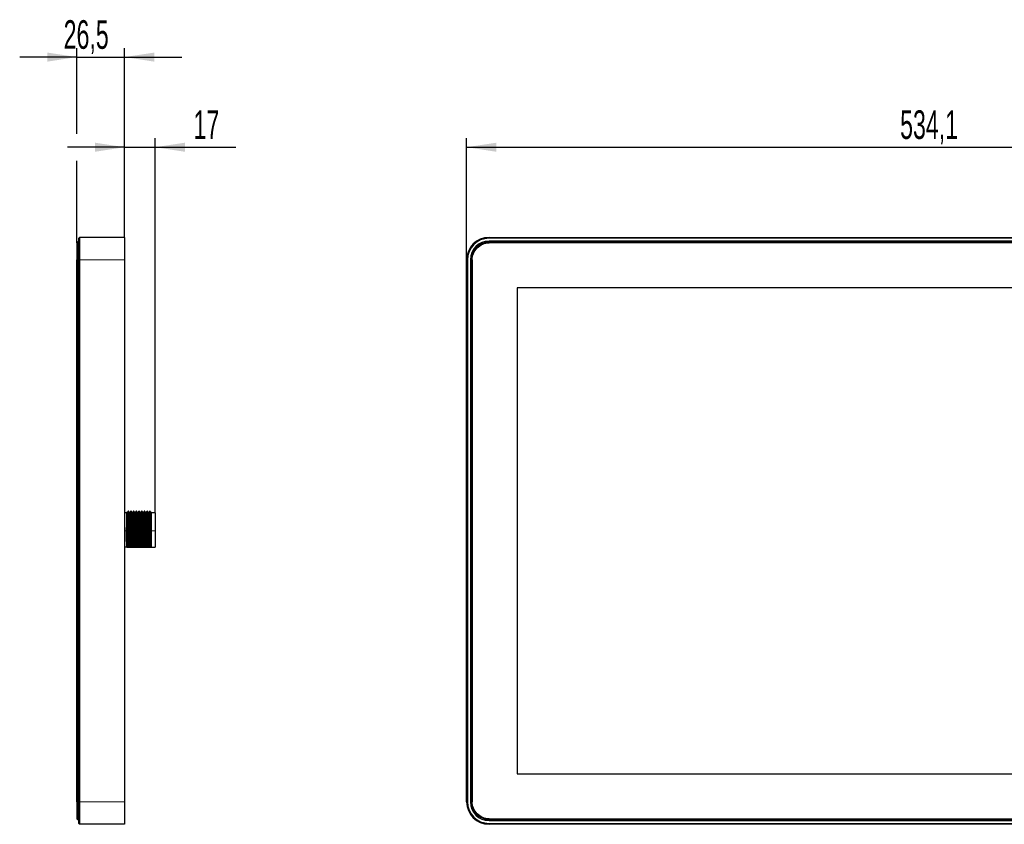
# Model space of a CAD drawing. Header units: millimetres. Extents: x 5 to 418, y 2 to 292.
# Tile 4 of 6: x 183 to 292, y 131 to 220. Entities that reach past the tile are written whole.
import ezdxf

# ---------------------------------------------------------------- set-up
doc = ezdxf.new("R2010")
doc.units = ezdxf.units.MM
doc.layers.add('SLD-0', color=7, linetype='Continuous')
doc.styles.add('SLDTEXTSTYLE0', font='TXT', dxfattribs={"width": 0.605})
doc.dimstyles.new('SLDDIMSTYLE2', dxfattribs={"dimtxt": 3.081982, "dimasz": 3.302, "dimexe": 0, "dimexo": 0.0625, "dimgap": 0.770496, "dimtad": 1, "dimlfac": 5, "dimrnd": 1e-09, "dimzin": 12, "dimdsep": 46, "dimtxsty": 'SLDTEXTSTYLE0', "dimsah": 1, "dimcen": 0.09, "dimadec": 0, "dimazin": 3, "dimtfac": 1, "dimtmove": 0, "dimatfit": 0, "dimfxl": 1, "dimfrac": 2, "dimtolj": 1, "dimtzin": 12, "dimarcsym": 0})
doc.dimstyles.new('SLDDIMSTYLE3', dxfattribs={"dimtxt": 3.081982, "dimasz": 3.302, "dimexe": 0, "dimexo": 0.0625, "dimgap": 0.770496, "dimtad": 1, "dimdec": 1, "dimlfac": 5, "dimrnd": 1e-09, "dimzin": 12, "dimdsep": 46, "dimtxsty": 'SLDTEXTSTYLE0', "dimsah": 1, "dimcen": 0.09, "dimadec": 0, "dimazin": 3, "dimtfac": 1, "dimtmove": 0, "dimatfit": 0, "dimfxl": 1, "dimfrac": 2, "dimtolj": 1, "dimtzin": 12, "dimarcsym": 0})
doc.dimstyles.new('SLDDIMSTYLE4', dxfattribs={"dimtxt": 3.081982, "dimasz": 3.302, "dimexe": 0, "dimexo": 0.0625, "dimgap": 0.770496, "dimtad": 1, "dimlfac": 5, "dimrnd": 1e-09, "dimzin": 12, "dimdsep": 46, "dimtxsty": 'SLDTEXTSTYLE0', "dimsah": 1, "dimcen": 0.09, "dimadec": 0, "dimazin": 3, "dimtfac": 1, "dimtofl": 0, "dimtmove": 0, "dimatfit": 3, "dimfxl": 1, "dimfrac": 2, "dimtolj": 1, "dimtzin": 12, "dimarcsym": 0})

# ---------------------------------------------------------------- blocks, each defined once
blk = doc.blocks.new('_D_1')
at = {"layer": 'SLD-0', "color": 7}
for p, q in [((189.39, 207.14), (189.39, 216.64)), ((194.69, 195.64), (194.69, 216.64)), ((189.39, 215.64), (183.04, 215.64)), ((189.39, 215.64), (194.69, 215.64)), ((194.69, 215.64), (201.04, 215.64)), ((189.39, 195.03), (189.39, 204.14))]:
    blk.add_line(p, q, dxfattribs=at)
for points in [[(189.39, 215.64), (186.09, 216.14), (186.09, 215.13)], [(194.69, 215.64), (197.99, 215.13), (197.99, 216.14)]]:
    blk.add_solid(points, dxfattribs=at)
at = {"layer": 'SLD-0', "color": 7, "insert": (187.92, 219.73), "char_height": 3.175, "attachment_point": 1, "style": 'SLDTEXTSTYLE0'}
blk.add_mtext('26,5', dxfattribs=at)
blk = doc.blocks.new('_D_2')
at = {"layer": 'SLD-0', "color": 7}
for p, q in [((194.69, 195.64), (194.69, 206.64)), ((198.08, 165.08), (198.08, 206.64)), ((194.69, 205.64), (188.34, 205.64)), ((194.69, 205.64), (198.08, 205.64)), ((198.08, 205.64), (207.04, 205.64))]:
    blk.add_line(p, q, dxfattribs=at)
for points in [[(194.69, 205.64), (191.39, 206.14), (191.39, 205.13)], [(198.08, 205.64), (201.38, 205.13), (201.38, 206.14)]]:
    blk.add_solid(points, dxfattribs=at)
at = {"layer": 'SLD-0', "color": 7, "insert": (202.34, 209.73), "char_height": 3.175, "attachment_point": 1, "style": 'SLDTEXTSTYLE0'}
blk.add_mtext('17', dxfattribs=at)
blk = doc.blocks.new('_D_3')
at = {"layer": 'SLD-0', "color": 7}
for p, q in [((232.65, 193.16), (232.65, 206.64)), ((339.47, 193.16), (339.47, 206.64)), ((232.65, 205.64), (339.47, 205.64))]:
    blk.add_line(p, q, dxfattribs=at)
for points in [[(232.65, 205.64), (235.96, 205.13), (235.96, 206.14)], [(339.47, 205.64), (336.17, 206.14), (336.17, 205.13)]]:
    blk.add_solid(points, dxfattribs=at)
at = {"layer": 'SLD-0', "color": 7, "insert": (280.77, 209.73), "char_height": 3.175, "attachment_point": 1, "style": 'SLDTEXTSTYLE0'}
blk.add_mtext('534,1', dxfattribs=at)

msp = doc.modelspace()

# ---------------------------------------------------------------- linework, layer by layer
at = {"color": 7, "linetype": 'Continuous', "lineweight": 25}
for p, q in [((189.4896, 195.1265), (189.3896, 195.0265)), ((189.5896, 195.1265), (189.4896, 195.1265)), ((189.5896, 195.5365), (189.6896, 195.6365)), ((189.5896, 193.1565), (189.5896, 195.5365)), ((189.6896, 195.6365), (189.6896, 193.1565)), ((194.6896, 195.6365), (189.6896, 195.6365)), ((194.6896, 195.6365), (194.6896, 193.1565)), ((235.1343, 195.6365), (336.9943, 195.6365)), ((336.9943, 195.5365), (235.1343, 195.5365)), ((336.9943, 195.2165), (235.1343, 195.2165)), ((336.9643, 195.1265), (235.1643, 195.1265)), ((336.9643, 195.0265), (235.1643, 195.0265)), ((189.3896, 133.0265), (189.3896, 193.1265)), ((189.4896, 133.0265), (189.4896, 193.1265)), ((189.5896, 132.9965), (189.5896, 193.1565)), ((189.6896, 193.1565), (189.6896, 132.9965)), ((194.6896, 193.1565), (194.6896, 132.9965)), ((232.6543, 132.9965), (232.6543, 193.1565)), ((232.7543, 193.1565), (232.7543, 132.9965)), ((233.0743, 193.1565), (233.0743, 132.9965)), ((233.1643, 193.1265), (233.1643, 133.0265)), ((233.2643, 193.1265), (233.2643, 133.0265)), ((238.2643, 190.0265), (238.2643, 136.1265)), ((333.8643, 190.0265), (238.2643, 190.0265)), ((194.8796, 165.0765), (194.6896, 165.0765)), ((194.9076, 165.1126), (194.8856, 165.1507)), ((194.9808, 165.1141), (194.9068, 165.1141)), ((195.1121, 165.2765), (195.0746, 165.2765)), ((195.2809, 165.1141), (195.2068, 165.1141)), ((195.4121, 165.2765), (195.3746, 165.2765)), ((195.5809, 165.1141), (195.5068, 165.1141)), ((195.7121, 165.2765), (195.6746, 165.2765)), ((195.8809, 165.1141), (195.8068, 165.1141)), ((196.0121, 165.2765), (195.9746, 165.2765)), ((196.1809, 165.1141), (196.1068, 165.1141)), ((196.3121, 165.2765), (196.2746, 165.2765)), ((196.4809, 165.1141), (196.4068, 165.1141)), ((196.6121, 165.2765), (196.5746, 165.2765)), ((196.7809, 165.1141), (196.7068, 165.1141)), ((196.9121, 165.2765), (196.8746, 165.2765)), ((197.0809, 165.1141), (197.0068, 165.1141)), ((197.2121, 165.2765), (197.1746, 165.2765)), ((197.3809, 165.1141), (197.3068, 165.1141)), ((197.5121, 165.2765), (197.4746, 165.2765)), ((197.6809, 165.1141), (197.6068, 165.1141)), ((198.0796, 165.0765), (197.6796, 165.0765)), ((198.0796, 165.0765), (198.0796, 163.0765)), ((194.8796, 163.4292), (194.8796, 161.2765)), ((198.0796, 163.0765), (198.0796, 161.2765)), ((194.8796, 161.2765), (194.6896, 161.2765)), ((194.9327, 161.2765), (194.8796, 161.2765)), ((195.0325, 161.2765), (195.1075, 161.2765)), ((195.2327, 161.2765), (195.1952, 161.2765)), ((195.3325, 161.2765), (195.4075, 161.2765)), ((195.5327, 161.2765), (195.4952, 161.2765)), ((195.6325, 161.2765), (195.7075, 161.2765)), ((195.8327, 161.2765), (195.7952, 161.2765)), ((195.9325, 161.2765), (196.0075, 161.2765)), ((196.1327, 161.2765), (196.0952, 161.2765)), ((196.2325, 161.2765), (196.3075, 161.2765)), ((196.4327, 161.2765), (196.3952, 161.2765)), ((196.5325, 161.2765), (196.6075, 161.2765)), ((196.7327, 161.2765), (196.6952, 161.2765)), ((196.8325, 161.2765), (196.9075, 161.2765)), ((197.0327, 161.2765), (196.9952, 161.2765)), ((197.1325, 161.2765), (197.2075, 161.2765)), ((197.3327, 161.2765), (197.2952, 161.2765)), ((197.4325, 161.2765), (197.5075, 161.2765)), ((197.6327, 161.2765), (197.5952, 161.2765)), ((197.6796, 161.2765), (198.0796, 161.2765)), ((238.2643, 136.1265), (333.8643, 136.1265)), ((189.5896, 130.6165), (189.5896, 132.9965)), ((189.6896, 132.9965), (189.6896, 130.5165)), ((194.6896, 132.9965), (194.6896, 130.5165)), ((189.3896, 131.1265), (189.4896, 131.0265)), ((189.5896, 131.0265), (189.4896, 131.0265)), ((189.6896, 130.5165), (189.5896, 130.6165)), ((194.6896, 130.5165), (189.6896, 130.5165)), ((235.1343, 130.9365), (336.9943, 130.9365)), ((235.1343, 130.6165), (336.9943, 130.6165)), ((336.9943, 130.5165), (235.1343, 130.5165)), ((235.1643, 131.1265), (336.9643, 131.1265)), ((235.1643, 131.0265), (336.9643, 131.0265))]:
    msp.add_line(p, q, dxfattribs=at)
at = {"color": 7, "linetype": 'Continuous', "lineweight": 18}
for p, q in [((235.1343, 195.5365), (235.1343, 195.6365)), ((235.1643, 195.0265), (235.1643, 195.1265)), ((189.3896, 193.1265), (189.4896, 193.1265)), ((189.5896, 193.1265), (189.4896, 193.1265)), ((189.5896, 193.1565), (189.6896, 193.1565)), ((194.6896, 193.1565), (189.6896, 193.1565)), ((232.7543, 193.1565), (232.6543, 193.1565)), ((233.1643, 193.1265), (233.2643, 193.1265)), ((194.8796, 163.0765), (194.6896, 163.0765)), ((195.1871, 163.0765), (195.1496, 163.0765)), ((195.4871, 163.0765), (195.4496, 163.0765)), ((195.7871, 163.0765), (195.7496, 163.0765)), ((196.0871, 163.0765), (196.0496, 163.0765)), ((196.3871, 163.0765), (196.3496, 163.0765)), ((196.6871, 163.0765), (196.6496, 163.0765)), ((196.9871, 163.0765), (196.9496, 163.0765)), ((197.2871, 163.0765), (197.2496, 163.0765)), ((197.5871, 163.0765), (197.5496, 163.0765)), ((197.6796, 163.0765), (198.0796, 163.0765)), ((189.4896, 133.0265), (189.3896, 133.0265)), ((189.5896, 133.0265), (189.4896, 133.0265)), ((189.6896, 132.9965), (189.5896, 132.9965)), ((194.6896, 132.9965), (189.6896, 132.9965)), ((232.6543, 132.9965), (232.7543, 132.9965)), ((233.2643, 133.0265), (233.1643, 133.0265)), ((235.1343, 130.5165), (235.1343, 130.6165)), ((235.1643, 131.0265), (235.1643, 131.1265))]:
    msp.add_line(p, q, dxfattribs=at)
at = {"color": 7, "linetype": 'Continuous', "lineweight": 25}
for centre, radius, start, end in [((235.1343, 193.1565), 2.48, 90, 180), ((235.1343, 193.1565), 2.38, 90, 180), ((235.1343, 193.1565), 2.06, 90, 180), ((235.1343, 132.9965), 2.48, 180, 270), ((235.1343, 132.9965), 2.38, 180, 270), ((235.1343, 132.9965), 2.06, 180, 270)]:
    msp.add_arc(centre, radius, start, end, dxfattribs=at)
for points, knots in [([(189.3896, 195.0265), (189.3896, 195.0265), (189.3896, 194.977), (189.3896, 194.7867), (189.3896, 194.6459), (189.3896, 194.2941), (189.3896, 194.0833), (189.3896, 193.6238), (189.3896, 193.3748), (189.3896, 193.1265)], [0, 0, 0, 0, 0.25, 0.25, 0.5, 0.5, 0.75, 0.75, 1, 1, 1, 1]), ([(189.4896, 195.1265), (189.4896, 195.1265), (189.4896, 195.0744), (189.4896, 194.8741), (189.4896, 194.7258), (189.4896, 194.3556), (189.4896, 194.1337), (189.4896, 193.65), (189.4896, 193.3883), (189.4896, 193.1265)], [0, 0, 0, 0, 0.25, 0.25, 0.5, 0.5, 0.75, 0.75, 1, 1, 1, 1]), ([(233.1643, 193.1265), (233.1643, 193.3883), (233.2163, 193.65), (233.4167, 194.1337), (233.5649, 194.3556), (233.9352, 194.7258), (234.157, 194.8741), (234.6408, 195.0744), (234.9025, 195.1265), (235.1643, 195.1265)], [0, 0, 0, 0, 0.25, 0.25, 0.5, 0.5, 0.75, 0.75, 1, 1, 1, 1]), ([(233.2643, 193.1265), (233.2643, 193.3748), (233.3137, 193.6238), (233.5041, 194.0833), (233.6449, 194.2941), (233.9966, 194.6459), (234.2074, 194.7867), (234.6669, 194.977), (234.916, 195.0265), (235.1643, 195.0265)], [0, 0, 0, 0, 0.25, 0.25, 0.5, 0.5, 0.75, 0.75, 1, 1, 1, 1]), ([(194.8796, 165.1473), (194.8796, 165.1472), (194.8796, 165.1471), (194.8796, 165.0029), (194.8796, 164.7427), (194.8796, 164.3761), (194.8796, 163.9313), (194.8796, 163.5968), (194.8796, 163.4292)], [0, 0, 0, 0, 0.11985445, 0.29601511, 0.46804911, 0.6474851, 0.82344547, 1, 1, 1, 1]), ([(195.0325, 161.2765), (195.0282, 161.3736), (195.0197, 161.567), (195.0075, 161.9988), (194.9942, 162.4978), (194.9816, 163.0403), (194.9693, 163.5848), (194.956, 164.0931), (194.9435, 164.5305), (194.9311, 164.8615), (194.9185, 165.0683), (194.911, 165.0917), (194.9076, 165.1022)], [0, 0, 0, 0, 0.101724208, 0.202680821, 0.305719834, 0.407271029, 0.508382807, 0.611435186, 0.712803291, 0.814090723, 0.917145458, 1, 1, 1, 1]), ([(195.0729, 165.2749), (195.0573, 165.2478), (195.0263, 165.1942), (194.9953, 165.1406), (194.98, 165.1141)], [0, 0, 0, 0, 0.50527063, 1, 1, 1, 1]), ([(195.1075, 161.2765), (195.1028, 161.3864), (195.0934, 161.6063), (195.0794, 162.1093), (195.0645, 162.6854), (195.0511, 163.3006), (195.0364, 163.8942), (195.0219, 164.4168), (195.0084, 164.8176), (194.9939, 165.0719), (194.985, 165.0956), (194.9809, 165.1068)], [0, 0, 0, 0, 0.111883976, 0.223750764, 0.33721985, 0.448154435, 0.561185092, 0.673980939, 0.785054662, 0.89858742, 1, 1, 1, 1]), ([(195.1496, 163.0765), (195.1456, 163.2673), (195.1374, 163.6524), (195.1243, 164.1894), (195.1121, 164.6492), (195.0999, 165.0061), (195.0868, 165.2171), (195.0781, 165.3012), (195.0734, 165.2697), (195.0728, 165.2656)], [0, 0, 0, 0, 0.16178111, 0.32637306, 0.48815417, 0.64993528, 0.81452722, 0.97630833, 1, 1, 1, 1]), ([(195.1871, 163.0765), (195.1842, 163.2168), (195.1812, 163.3598), (195.1749, 163.6433), (195.1716, 163.7836), (195.1651, 164.0532), (195.1619, 164.1823), (195.1556, 164.4222), (195.1525, 164.5329), (195.1467, 164.7313), (195.1437, 164.8229), (195.1374, 164.9839), (195.1341, 165.0532), (195.1276, 165.1648), (195.1244, 165.2071), (195.1181, 165.2629), (195.115, 165.2765), (195.1121, 165.2765)], [0, 0, 0, 0, 0.125, 0.125, 0.25, 0.25, 0.375, 0.375, 0.5, 0.5, 0.625, 0.625, 0.75, 0.75, 0.875, 0.875, 1, 1, 1, 1]), ([(195.2077, 165.1125), (195.192, 165.1396), (195.1607, 165.1937), (195.1295, 165.2479), (195.1138, 165.275)], [0, 0, 0, 0, 0.499989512, 1, 1, 1, 1]), ([(195.3325, 161.2765), (195.3273, 161.4006), (195.3169, 161.6495), (195.3011, 162.2319), (195.2847, 162.8922), (195.2697, 163.5774), (195.2529, 164.2056), (195.238, 164.7079), (195.2221, 165.0385), (195.2123, 165.0812), (195.2077, 165.1012)], [0, 0, 0, 0, 0.12618788, 0.25324049, 0.38087877, 0.50656146, 0.63480396, 0.76031165, 0.88820761, 1, 1, 1, 1]), ([(195.3729, 165.275), (195.3573, 165.2479), (195.3263, 165.1943), (195.2953, 165.1407), (195.28, 165.1141)], [0, 0, 0, 0, 0.50505909, 1, 1, 1, 1]), ([(195.4075, 161.2765), (195.4047, 161.3299), (195.4021, 161.3915), (195.3981, 161.494), (195.3969, 161.5298), (195.3943, 161.6043), (195.3931, 161.6427), (195.3869, 161.8443), (195.3815, 162.0357), (195.3705, 162.4525), (195.365, 162.6772), (195.3573, 163.0105), (195.3549, 163.12), (195.3498, 163.3421), (195.3472, 163.4539), (195.3418, 163.6743), (195.339, 163.783), (195.3336, 163.9924), (195.3308, 164.0932), (195.3255, 164.283), (195.3229, 164.3719), (195.3191, 164.4943), (195.3179, 164.5332), (195.3154, 164.6084), (195.3141, 164.6446), (195.3076, 164.8176), (195.3021, 164.9293), (195.2911, 165.0776), (195.2858, 165.1141), (195.2809, 165.1141)], [0, 0, 0, 0, 0.0625, 0.0625, 0.09375, 0.09375, 0.125, 0.125, 0.25, 0.25, 0.375, 0.375, 0.4375, 0.4375, 0.5, 0.5, 0.5625, 0.5625, 0.625, 0.625, 0.6875, 0.6875, 0.71875, 0.71875, 0.75, 0.75, 0.875, 0.875, 1, 1, 1, 1]), ([(195.4496, 163.0765), (195.4456, 163.2673), (195.4374, 163.6524), (195.4243, 164.1894), (195.4121, 164.6491), (195.3999, 165.0061), (195.3868, 165.217), (195.3781, 165.3012), (195.3734, 165.2698), (195.3729, 165.2659)], [0, 0, 0, 0, 0.16186314, 0.32653854, 0.48840168, 0.65026481, 0.81494021, 0.97680335, 1, 1, 1, 1]), ([(195.4871, 163.0765), (195.4842, 163.2168), (195.4812, 163.3598), (195.4749, 163.6433), (195.4716, 163.7836), (195.4651, 164.0532), (195.4619, 164.1823), (195.4556, 164.4222), (195.4525, 164.5329), (195.4467, 164.7313), (195.4437, 164.8229), (195.4374, 164.9839), (195.4341, 165.0532), (195.4276, 165.1648), (195.4244, 165.2071), (195.4181, 165.2629), (195.415, 165.2765), (195.4121, 165.2765)], [0, 0, 0, 0, 0.125, 0.125, 0.25, 0.25, 0.375, 0.375, 0.5, 0.5, 0.625, 0.625, 0.75, 0.75, 0.875, 0.875, 1, 1, 1, 1]), ([(195.5077, 165.1125), (195.492, 165.1396), (195.4607, 165.1937), (195.4295, 165.2479), (195.4138, 165.275)], [0, 0, 0, 0, 0.49998951, 1, 1, 1, 1]), ([(195.6325, 161.2765), (195.6273, 161.4006), (195.6169, 161.6495), (195.6011, 162.2319), (195.5847, 162.8922), (195.5697, 163.5774), (195.5529, 164.2056), (195.538, 164.7079), (195.5221, 165.0385), (195.5123, 165.0812), (195.5077, 165.1012)], [0, 0, 0, 0, 0.126187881, 0.253240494, 0.380878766, 0.506561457, 0.634803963, 0.76031165, 0.888207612, 1, 1, 1, 1]), ([(195.6729, 165.275), (195.6573, 165.2479), (195.6263, 165.1943), (195.5953, 165.1407), (195.58, 165.1141)], [0, 0, 0, 0, 0.50505909, 1, 1, 1, 1]), ([(195.7075, 161.2765), (195.7047, 161.3299), (195.7021, 161.3915), (195.6981, 161.494), (195.6969, 161.5298), (195.6943, 161.6043), (195.6931, 161.6427), (195.6869, 161.8443), (195.6815, 162.0357), (195.6705, 162.4525), (195.665, 162.6772), (195.6573, 163.0105), (195.6549, 163.12), (195.6498, 163.3421), (195.6472, 163.4539), (195.6418, 163.6743), (195.639, 163.783), (195.6336, 163.9924), (195.6308, 164.0932), (195.6255, 164.283), (195.6229, 164.3719), (195.6191, 164.4943), (195.6179, 164.5332), (195.6154, 164.6084), (195.6141, 164.6446), (195.6076, 164.8176), (195.6021, 164.9293), (195.5911, 165.0776), (195.5858, 165.1141), (195.5809, 165.1141)], [0, 0, 0, 0, 0.0625, 0.0625, 0.09375, 0.09375, 0.125, 0.125, 0.25, 0.25, 0.375, 0.375, 0.4375, 0.4375, 0.5, 0.5, 0.5625, 0.5625, 0.625, 0.625, 0.6875, 0.6875, 0.71875, 0.71875, 0.75, 0.75, 0.875, 0.875, 1, 1, 1, 1]), ([(195.7496, 163.0765), (195.7456, 163.2673), (195.7374, 163.6524), (195.7243, 164.1894), (195.7121, 164.6491), (195.6999, 165.0061), (195.6868, 165.217), (195.6781, 165.3012), (195.6734, 165.2698), (195.6729, 165.2659)], [0, 0, 0, 0, 0.16186314, 0.32653854, 0.48840168, 0.65026481, 0.81494021, 0.97680335, 1, 1, 1, 1]), ([(195.7871, 163.0765), (195.7842, 163.2168), (195.7812, 163.3598), (195.7749, 163.6433), (195.7716, 163.7836), (195.7651, 164.0532), (195.7619, 164.1823), (195.7556, 164.4222), (195.7525, 164.5329), (195.7467, 164.7313), (195.7437, 164.8229), (195.7374, 164.9839), (195.7341, 165.0532), (195.7276, 165.1648), (195.7244, 165.2071), (195.7181, 165.2629), (195.715, 165.2765), (195.7121, 165.2765)], [0, 0, 0, 0, 0.125, 0.125, 0.25, 0.25, 0.375, 0.375, 0.5, 0.5, 0.625, 0.625, 0.75, 0.75, 0.875, 0.875, 1, 1, 1, 1]), ([(195.8077, 165.1125), (195.792, 165.1396), (195.7607, 165.1937), (195.7295, 165.2479), (195.7138, 165.275)], [0, 0, 0, 0, 0.499989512, 1, 1, 1, 1]), ([(195.9325, 161.2765), (195.9273, 161.4006), (195.9169, 161.6495), (195.9011, 162.2319), (195.8847, 162.8922), (195.8697, 163.5774), (195.8529, 164.2056), (195.838, 164.7079), (195.8221, 165.0385), (195.8123, 165.0812), (195.8077, 165.1012)], [0, 0, 0, 0, 0.126187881, 0.253240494, 0.380878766, 0.506561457, 0.634803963, 0.76031165, 0.888207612, 1, 1, 1, 1]), ([(195.9729, 165.275), (195.9573, 165.2479), (195.9263, 165.1943), (195.8953, 165.1407), (195.88, 165.1141)], [0, 0, 0, 0, 0.50505909, 1, 1, 1, 1]), ([(196.0075, 161.2765), (196.0047, 161.3299), (196.0021, 161.3915), (195.9981, 161.494), (195.9969, 161.5298), (195.9943, 161.6043), (195.9931, 161.6427), (195.9869, 161.8443), (195.9815, 162.0357), (195.9705, 162.4525), (195.965, 162.6772), (195.9573, 163.0105), (195.9549, 163.12), (195.9498, 163.3421), (195.9472, 163.4539), (195.9418, 163.6743), (195.939, 163.783), (195.9336, 163.9924), (195.9308, 164.0932), (195.9255, 164.283), (195.9229, 164.3719), (195.9191, 164.4943), (195.9179, 164.5332), (195.9154, 164.6084), (195.9141, 164.6446), (195.9076, 164.8176), (195.9021, 164.9293), (195.8911, 165.0776), (195.8858, 165.1141), (195.8809, 165.1141)], [0, 0, 0, 0, 0.0625, 0.0625, 0.09375, 0.09375, 0.125, 0.125, 0.25, 0.25, 0.375, 0.375, 0.4375, 0.4375, 0.5, 0.5, 0.5625, 0.5625, 0.625, 0.625, 0.6875, 0.6875, 0.71875, 0.71875, 0.75, 0.75, 0.875, 0.875, 1, 1, 1, 1]), ([(196.0496, 163.0765), (196.0456, 163.2673), (196.0374, 163.6524), (196.0243, 164.1894), (196.0121, 164.6491), (195.9999, 165.0061), (195.9868, 165.217), (195.9781, 165.3012), (195.9734, 165.2698), (195.9729, 165.2659)], [0, 0, 0, 0, 0.16186314, 0.32653854, 0.48840168, 0.65026481, 0.81494021, 0.97680335, 1, 1, 1, 1]), ([(196.0871, 163.0765), (196.0842, 163.2168), (196.0812, 163.3598), (196.0749, 163.6433), (196.0716, 163.7836), (196.0651, 164.0532), (196.0619, 164.1823), (196.0556, 164.4222), (196.0525, 164.5329), (196.0467, 164.7313), (196.0437, 164.8229), (196.0374, 164.9839), (196.0341, 165.0532), (196.0276, 165.1648), (196.0244, 165.2071), (196.0181, 165.2629), (196.015, 165.2765), (196.0121, 165.2765)], [0, 0, 0, 0, 0.125, 0.125, 0.25, 0.25, 0.375, 0.375, 0.5, 0.5, 0.625, 0.625, 0.75, 0.75, 0.875, 0.875, 1, 1, 1, 1]), ([(196.1077, 165.1125), (196.092, 165.1396), (196.0607, 165.1937), (196.0295, 165.2479), (196.0138, 165.275)], [0, 0, 0, 0, 0.49998951, 1, 1, 1, 1]), ([(196.2325, 161.2765), (196.2273, 161.4006), (196.2169, 161.6495), (196.2011, 162.2319), (196.1847, 162.8922), (196.1697, 163.5774), (196.1529, 164.2056), (196.138, 164.7079), (196.1221, 165.0385), (196.1123, 165.0812), (196.1077, 165.1012)], [0, 0, 0, 0, 0.12618788, 0.25324049, 0.38087877, 0.50656146, 0.63480396, 0.76031165, 0.88820761, 1, 1, 1, 1]), ([(196.2729, 165.275), (196.2573, 165.2479), (196.2263, 165.1943), (196.1953, 165.1407), (196.18, 165.1141)], [0, 0, 0, 0, 0.50505909, 1, 1, 1, 1]), ([(196.3075, 161.2765), (196.3047, 161.3299), (196.3021, 161.3915), (196.2981, 161.494), (196.2969, 161.5298), (196.2943, 161.6043), (196.2931, 161.6427), (196.2869, 161.8443), (196.2815, 162.0357), (196.2705, 162.4525), (196.265, 162.6772), (196.2573, 163.0105), (196.2549, 163.12), (196.2498, 163.3421), (196.2472, 163.4539), (196.2418, 163.6743), (196.239, 163.783), (196.2336, 163.9924), (196.2308, 164.0932), (196.2255, 164.283), (196.2229, 164.3719), (196.2191, 164.4943), (196.2179, 164.5332), (196.2154, 164.6084), (196.2141, 164.6446), (196.2076, 164.8176), (196.2021, 164.9293), (196.1911, 165.0776), (196.1858, 165.1141), (196.1809, 165.1141)], [0, 0, 0, 0, 0.0625, 0.0625, 0.09375, 0.09375, 0.125, 0.125, 0.25, 0.25, 0.375, 0.375, 0.4375, 0.4375, 0.5, 0.5, 0.5625, 0.5625, 0.625, 0.625, 0.6875, 0.6875, 0.71875, 0.71875, 0.75, 0.75, 0.875, 0.875, 1, 1, 1, 1]), ([(196.3496, 163.0765), (196.3456, 163.2673), (196.3374, 163.6524), (196.3243, 164.1894), (196.3121, 164.6491), (196.2999, 165.0061), (196.2868, 165.217), (196.2781, 165.3012), (196.2734, 165.2698), (196.2729, 165.2659)], [0, 0, 0, 0, 0.16186314, 0.32653854, 0.48840168, 0.65026481, 0.81494021, 0.97680335, 1, 1, 1, 1]), ([(196.3871, 163.0765), (196.3842, 163.2168), (196.3812, 163.3598), (196.3749, 163.6433), (196.3716, 163.7836), (196.3651, 164.0532), (196.3619, 164.1823), (196.3556, 164.4222), (196.3525, 164.5329), (196.3467, 164.7313), (196.3437, 164.8229), (196.3374, 164.9839), (196.3341, 165.0532), (196.3276, 165.1648), (196.3244, 165.2071), (196.3181, 165.2629), (196.315, 165.2765), (196.3121, 165.2765)], [0, 0, 0, 0, 0.125, 0.125, 0.25, 0.25, 0.375, 0.375, 0.5, 0.5, 0.625, 0.625, 0.75, 0.75, 0.875, 0.875, 1, 1, 1, 1]), ([(196.4077, 165.1125), (196.392, 165.1396), (196.3607, 165.1937), (196.3295, 165.2479), (196.3138, 165.275)], [0, 0, 0, 0, 0.499989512, 1, 1, 1, 1]), ([(196.5325, 161.2765), (196.5273, 161.4006), (196.5169, 161.6495), (196.5011, 162.2319), (196.4847, 162.8922), (196.4697, 163.5774), (196.4529, 164.2056), (196.438, 164.7079), (196.4221, 165.0385), (196.4123, 165.0812), (196.4077, 165.1012)], [0, 0, 0, 0, 0.12618788, 0.25324049, 0.38087877, 0.50656146, 0.63480396, 0.76031165, 0.88820761, 1, 1, 1, 1]), ([(196.5729, 165.275), (196.5573, 165.2479), (196.5263, 165.1943), (196.4953, 165.1407), (196.48, 165.1141)], [0, 0, 0, 0, 0.50505909, 1, 1, 1, 1]), ([(196.6075, 161.2765), (196.6047, 161.3299), (196.6021, 161.3915), (196.5981, 161.494), (196.5969, 161.5298), (196.5943, 161.6043), (196.5931, 161.6427), (196.5869, 161.8443), (196.5815, 162.0357), (196.5705, 162.4525), (196.565, 162.6772), (196.5573, 163.0105), (196.5549, 163.12), (196.5498, 163.3421), (196.5472, 163.4539), (196.5418, 163.6743), (196.539, 163.783), (196.5336, 163.9924), (196.5308, 164.0932), (196.5255, 164.283), (196.5229, 164.3719), (196.5191, 164.4943), (196.5179, 164.5332), (196.5154, 164.6084), (196.5141, 164.6446), (196.5076, 164.8176), (196.5021, 164.9293), (196.4911, 165.0776), (196.4858, 165.1141), (196.4809, 165.1141)], [0, 0, 0, 0, 0.0625, 0.0625, 0.09375, 0.09375, 0.125, 0.125, 0.25, 0.25, 0.375, 0.375, 0.4375, 0.4375, 0.5, 0.5, 0.5625, 0.5625, 0.625, 0.625, 0.6875, 0.6875, 0.71875, 0.71875, 0.75, 0.75, 0.875, 0.875, 1, 1, 1, 1]), ([(196.6496, 163.0765), (196.6456, 163.2673), (196.6374, 163.6524), (196.6243, 164.1894), (196.6121, 164.6491), (196.5999, 165.0061), (196.5868, 165.217), (196.5781, 165.3012), (196.5734, 165.2698), (196.5729, 165.2659)], [0, 0, 0, 0, 0.16186314, 0.32653854, 0.48840168, 0.65026481, 0.81494021, 0.97680335, 1, 1, 1, 1]), ([(196.6871, 163.0765), (196.6842, 163.2168), (196.6812, 163.3598), (196.6749, 163.6433), (196.6716, 163.7836), (196.6651, 164.0532), (196.6619, 164.1823), (196.6556, 164.4222), (196.6525, 164.5329), (196.6467, 164.7313), (196.6437, 164.8229), (196.6374, 164.9839), (196.6341, 165.0532), (196.6276, 165.1648), (196.6244, 165.2071), (196.6181, 165.2629), (196.615, 165.2765), (196.6121, 165.2765)], [0, 0, 0, 0, 0.125, 0.125, 0.25, 0.25, 0.375, 0.375, 0.5, 0.5, 0.625, 0.625, 0.75, 0.75, 0.875, 0.875, 1, 1, 1, 1]), ([(196.7077, 165.1125), (196.692, 165.1396), (196.6607, 165.1937), (196.6295, 165.2479), (196.6138, 165.275)], [0, 0, 0, 0, 0.49998951, 1, 1, 1, 1]), ([(196.8325, 161.2765), (196.8273, 161.4006), (196.8169, 161.6495), (196.8011, 162.2319), (196.7847, 162.8922), (196.7697, 163.5774), (196.7529, 164.2056), (196.738, 164.7079), (196.7221, 165.0385), (196.7123, 165.0812), (196.7077, 165.1012)], [0, 0, 0, 0, 0.12618788, 0.25324049, 0.38087877, 0.50656146, 0.63480396, 0.76031165, 0.88820761, 1, 1, 1, 1]), ([(196.8729, 165.275), (196.8573, 165.2479), (196.8263, 165.1943), (196.7953, 165.1407), (196.78, 165.1141)], [0, 0, 0, 0, 0.50505909, 1, 1, 1, 1]), ([(196.9075, 161.2765), (196.9047, 161.3299), (196.9021, 161.3915), (196.8981, 161.494), (196.8969, 161.5298), (196.8943, 161.6043), (196.8931, 161.6427), (196.8869, 161.8443), (196.8815, 162.0357), (196.8705, 162.4525), (196.865, 162.6772), (196.8573, 163.0105), (196.8549, 163.12), (196.8498, 163.3421), (196.8472, 163.4539), (196.8418, 163.6743), (196.839, 163.783), (196.8336, 163.9924), (196.8308, 164.0932), (196.8255, 164.283), (196.8229, 164.3719), (196.8191, 164.4943), (196.8179, 164.5332), (196.8154, 164.6084), (196.8141, 164.6446), (196.8076, 164.8176), (196.8021, 164.9293), (196.7911, 165.0776), (196.7858, 165.1141), (196.7809, 165.1141)], [0, 0, 0, 0, 0.0625, 0.0625, 0.09375, 0.09375, 0.125, 0.125, 0.25, 0.25, 0.375, 0.375, 0.4375, 0.4375, 0.5, 0.5, 0.5625, 0.5625, 0.625, 0.625, 0.6875, 0.6875, 0.71875, 0.71875, 0.75, 0.75, 0.875, 0.875, 1, 1, 1, 1]), ([(196.9496, 163.0765), (196.9456, 163.2673), (196.9374, 163.6524), (196.9243, 164.1894), (196.9121, 164.6491), (196.8999, 165.0061), (196.8868, 165.217), (196.8781, 165.3012), (196.8734, 165.2698), (196.8729, 165.2659)], [0, 0, 0, 0, 0.16186314, 0.32653854, 0.48840168, 0.65026481, 0.81494021, 0.97680335, 1, 1, 1, 1]), ([(196.9871, 163.0765), (196.9842, 163.2168), (196.9812, 163.3598), (196.9749, 163.6433), (196.9716, 163.7836), (196.9651, 164.0532), (196.9619, 164.1823), (196.9556, 164.4222), (196.9525, 164.5329), (196.9467, 164.7313), (196.9437, 164.8229), (196.9374, 164.9839), (196.9341, 165.0532), (196.9276, 165.1648), (196.9244, 165.2071), (196.9181, 165.2629), (196.915, 165.2765), (196.9121, 165.2765)], [0, 0, 0, 0, 0.125, 0.125, 0.25, 0.25, 0.375, 0.375, 0.5, 0.5, 0.625, 0.625, 0.75, 0.75, 0.875, 0.875, 1, 1, 1, 1]), ([(197.0077, 165.1125), (196.992, 165.1396), (196.9607, 165.1937), (196.9295, 165.2479), (196.9138, 165.275)], [0, 0, 0, 0, 0.499989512, 1, 1, 1, 1]), ([(197.1325, 161.2765), (197.1273, 161.4006), (197.1169, 161.6495), (197.1011, 162.2319), (197.0847, 162.8922), (197.0697, 163.5774), (197.0529, 164.2056), (197.038, 164.7079), (197.0221, 165.0385), (197.0123, 165.0812), (197.0077, 165.1012)], [0, 0, 0, 0, 0.12618788, 0.25324049, 0.38087877, 0.50656146, 0.63480396, 0.76031165, 0.88820761, 1, 1, 1, 1]), ([(197.1729, 165.275), (197.1573, 165.2479), (197.1263, 165.1943), (197.0953, 165.1407), (197.08, 165.1141)], [0, 0, 0, 0, 0.50505909, 1, 1, 1, 1]), ([(197.2075, 161.2765), (197.2047, 161.3299), (197.2021, 161.3915), (197.1981, 161.494), (197.1969, 161.5298), (197.1943, 161.6043), (197.1931, 161.6427), (197.1869, 161.8443), (197.1815, 162.0357), (197.1705, 162.4525), (197.165, 162.6772), (197.1573, 163.0105), (197.1549, 163.12), (197.1498, 163.3421), (197.1472, 163.4539), (197.1418, 163.6743), (197.139, 163.783), (197.1336, 163.9924), (197.1308, 164.0932), (197.1255, 164.283), (197.1229, 164.3719), (197.1191, 164.4943), (197.1179, 164.5332), (197.1154, 164.6084), (197.1141, 164.6446), (197.1076, 164.8176), (197.1021, 164.9293), (197.0911, 165.0776), (197.0858, 165.1141), (197.0809, 165.1141)], [0, 0, 0, 0, 0.0625, 0.0625, 0.09375, 0.09375, 0.125, 0.125, 0.25, 0.25, 0.375, 0.375, 0.4375, 0.4375, 0.5, 0.5, 0.5625, 0.5625, 0.625, 0.625, 0.6875, 0.6875, 0.71875, 0.71875, 0.75, 0.75, 0.875, 0.875, 1, 1, 1, 1]), ([(197.2496, 163.0765), (197.2456, 163.2673), (197.2374, 163.6524), (197.2243, 164.1894), (197.2121, 164.6491), (197.1999, 165.0061), (197.1868, 165.217), (197.1781, 165.3012), (197.1734, 165.2698), (197.1729, 165.2659)], [0, 0, 0, 0, 0.16186314, 0.32653854, 0.48840168, 0.65026481, 0.81494021, 0.97680335, 1, 1, 1, 1]), ([(197.2871, 163.0765), (197.2842, 163.2168), (197.2812, 163.3598), (197.2749, 163.6433), (197.2716, 163.7836), (197.2651, 164.0532), (197.2619, 164.1823), (197.2556, 164.4222), (197.2525, 164.5329), (197.2467, 164.7313), (197.2437, 164.8229), (197.2374, 164.9839), (197.2341, 165.0532), (197.2276, 165.1648), (197.2244, 165.2071), (197.2181, 165.2629), (197.215, 165.2765), (197.2121, 165.2765)], [0, 0, 0, 0, 0.125, 0.125, 0.25, 0.25, 0.375, 0.375, 0.5, 0.5, 0.625, 0.625, 0.75, 0.75, 0.875, 0.875, 1, 1, 1, 1]), ([(197.3077, 165.1125), (197.292, 165.1396), (197.2607, 165.1937), (197.2295, 165.2479), (197.2138, 165.275)], [0, 0, 0, 0, 0.49998951, 1, 1, 1, 1]), ([(197.4325, 161.2765), (197.4273, 161.4006), (197.4169, 161.6495), (197.4011, 162.2319), (197.3847, 162.8922), (197.3697, 163.5774), (197.3529, 164.2056), (197.338, 164.7079), (197.3221, 165.0385), (197.3123, 165.0812), (197.3077, 165.1012)], [0, 0, 0, 0, 0.12618788, 0.25324049, 0.38087877, 0.50656146, 0.63480396, 0.76031165, 0.88820761, 1, 1, 1, 1]), ([(197.4729, 165.275), (197.4573, 165.2479), (197.4263, 165.1943), (197.3953, 165.1407), (197.38, 165.1141)], [0, 0, 0, 0, 0.505059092, 1, 1, 1, 1]), ([(197.5075, 161.2765), (197.5047, 161.3299), (197.5021, 161.3915), (197.4981, 161.494), (197.4969, 161.5298), (197.4943, 161.6043), (197.4931, 161.6427), (197.4869, 161.8443), (197.4815, 162.0357), (197.4705, 162.4525), (197.465, 162.6772), (197.4573, 163.0105), (197.4549, 163.12), (197.4498, 163.3421), (197.4472, 163.4539), (197.4418, 163.6743), (197.439, 163.783), (197.4336, 163.9924), (197.4308, 164.0932), (197.4255, 164.283), (197.4229, 164.3719), (197.4191, 164.4943), (197.4179, 164.5332), (197.4154, 164.6084), (197.4141, 164.6446), (197.4076, 164.8176), (197.4021, 164.9293), (197.3911, 165.0776), (197.3858, 165.1141), (197.3809, 165.1141)], [0, 0, 0, 0, 0.0625, 0.0625, 0.09375, 0.09375, 0.125, 0.125, 0.25, 0.25, 0.375, 0.375, 0.4375, 0.4375, 0.5, 0.5, 0.5625, 0.5625, 0.625, 0.625, 0.6875, 0.6875, 0.71875, 0.71875, 0.75, 0.75, 0.875, 0.875, 1, 1, 1, 1]), ([(197.5496, 163.0765), (197.5456, 163.2673), (197.5374, 163.6524), (197.5243, 164.1894), (197.5121, 164.6491), (197.4999, 165.0061), (197.4868, 165.217), (197.4781, 165.3012), (197.4734, 165.2698), (197.4729, 165.2659)], [0, 0, 0, 0, 0.16186314, 0.32653854, 0.48840168, 0.65026481, 0.81494021, 0.97680335, 1, 1, 1, 1]), ([(197.5871, 163.0765), (197.5842, 163.2168), (197.5812, 163.3598), (197.5749, 163.6433), (197.5716, 163.7836), (197.5651, 164.0532), (197.5619, 164.1823), (197.5556, 164.4222), (197.5525, 164.5329), (197.5467, 164.7313), (197.5437, 164.8229), (197.5374, 164.9839), (197.5341, 165.0532), (197.5276, 165.1648), (197.5244, 165.2071), (197.5181, 165.2629), (197.515, 165.2765), (197.5121, 165.2765)], [0, 0, 0, 0, 0.125, 0.125, 0.25, 0.25, 0.375, 0.375, 0.5, 0.5, 0.625, 0.625, 0.75, 0.75, 0.875, 0.875, 1, 1, 1, 1]), ([(197.6078, 165.1124), (197.5921, 165.1394), (197.5608, 165.1936), (197.5295, 165.2478), (197.5139, 165.2749)], [0, 0, 0, 0, 0.499989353, 1, 1, 1, 1]), ([(197.6796, 163.1324), (197.6755, 163.3098), (197.6673, 163.6669), (197.6541, 164.1585), (197.6421, 164.5772), (197.6297, 164.889), (197.6177, 165.0756), (197.6107, 165.092), (197.6078, 165.0987)], [0, 0, 0, 0, 0.17422158, 0.35081209, 0.5238313, 0.69808665, 0.87467272, 1, 1, 1, 1]), ([(197.6796, 163.1324), (197.6796, 163.2039), (197.6796, 163.3645), (197.6796, 163.6269), (197.6796, 163.9429), (197.6796, 164.268), (197.6796, 164.5235), (197.6796, 164.71), (197.6796, 164.858), (197.6796, 165.0005), (197.6796, 165.0989), (197.6796, 165.1064), (197.6796, 165.1097)], [0, 0, 0, 0, 0.06833697, 0.15339994, 0.25494706, 0.38740321, 0.50917863, 0.57732678, 0.66201917, 0.7630371, 0.89608204, 1, 1, 1, 1]), ([(194.9327, 161.2765), (194.9304, 161.3357), (194.9283, 161.4005), (194.9251, 161.5039), (194.9241, 161.5393), (194.922, 161.6132), (194.9209, 161.6515), (194.9154, 161.8499), (194.9108, 162.0302), (194.9015, 162.4147), (194.8969, 162.6186), (194.8914, 162.8727), (194.8903, 162.9234), (194.8882, 163.0245), (194.8872, 163.0746), (194.884, 163.2257), (194.8819, 163.3276), (194.8796, 163.4292)], [0, 0, 0, 0, 0.125, 0.125, 0.1875, 0.1875, 0.25, 0.25, 0.5, 0.5, 0.75, 0.75, 0.8125, 0.8125, 0.875, 0.875, 1, 1, 1, 1]), ([(195.1952, 161.2765), (195.1933, 161.3271), (195.1914, 161.3818), (195.1878, 161.4976), (195.186, 161.5583), (195.1805, 161.7538), (195.1766, 161.9005), (195.1688, 162.216), (195.1647, 162.3848), (195.1569, 162.7293), (195.1532, 162.9049), (195.1496, 163.0765)], [0, 0, 0, 0, 0.125, 0.125, 0.25, 0.25, 0.5, 0.5, 0.75, 0.75, 1, 1, 1, 1]), ([(195.2327, 161.2765), (195.2308, 161.3271), (195.2289, 161.3818), (195.2253, 161.4976), (195.2235, 161.5583), (195.218, 161.7538), (195.2141, 161.9005), (195.2063, 162.216), (195.2022, 162.3848), (195.1944, 162.7293), (195.1907, 162.9049), (195.1871, 163.0765)], [0, 0, 0, 0, 0.125, 0.125, 0.25, 0.25, 0.5, 0.5, 0.75, 0.75, 1, 1, 1, 1]), ([(195.4952, 161.2765), (195.4933, 161.3271), (195.4914, 161.3818), (195.4878, 161.4976), (195.486, 161.5583), (195.4805, 161.7538), (195.4766, 161.9005), (195.4688, 162.216), (195.4647, 162.3848), (195.4569, 162.7293), (195.4532, 162.9049), (195.4496, 163.0765)], [0, 0, 0, 0, 0.125, 0.125, 0.25, 0.25, 0.5, 0.5, 0.75, 0.75, 1, 1, 1, 1]), ([(195.5327, 161.2765), (195.5308, 161.3271), (195.5289, 161.3818), (195.5253, 161.4976), (195.5235, 161.5583), (195.518, 161.7538), (195.5141, 161.9005), (195.5063, 162.216), (195.5022, 162.3848), (195.4944, 162.7293), (195.4907, 162.9049), (195.4871, 163.0765)], [0, 0, 0, 0, 0.125, 0.125, 0.25, 0.25, 0.5, 0.5, 0.75, 0.75, 1, 1, 1, 1]), ([(195.7952, 161.2765), (195.7933, 161.3271), (195.7914, 161.3818), (195.7878, 161.4976), (195.786, 161.5583), (195.7805, 161.7538), (195.7766, 161.9005), (195.7688, 162.216), (195.7647, 162.3848), (195.7569, 162.7293), (195.7532, 162.9049), (195.7496, 163.0765)], [0, 0, 0, 0, 0.125, 0.125, 0.25, 0.25, 0.5, 0.5, 0.75, 0.75, 1, 1, 1, 1]), ([(195.8327, 161.2765), (195.8308, 161.3271), (195.8289, 161.3818), (195.8253, 161.4976), (195.8235, 161.5583), (195.818, 161.7538), (195.8141, 161.9005), (195.8063, 162.216), (195.8022, 162.3848), (195.7944, 162.7293), (195.7907, 162.9049), (195.7871, 163.0765)], [0, 0, 0, 0, 0.125, 0.125, 0.25, 0.25, 0.5, 0.5, 0.75, 0.75, 1, 1, 1, 1]), ([(196.0952, 161.2765), (196.0933, 161.3271), (196.0914, 161.3818), (196.0878, 161.4976), (196.086, 161.5583), (196.0805, 161.7538), (196.0766, 161.9005), (196.0688, 162.216), (196.0647, 162.3848), (196.0569, 162.7293), (196.0532, 162.9049), (196.0496, 163.0765)], [0, 0, 0, 0, 0.125, 0.125, 0.25, 0.25, 0.5, 0.5, 0.75, 0.75, 1, 1, 1, 1]), ([(196.1327, 161.2765), (196.1308, 161.3271), (196.1289, 161.3818), (196.1253, 161.4976), (196.1235, 161.5583), (196.118, 161.7538), (196.1141, 161.9005), (196.1063, 162.216), (196.1022, 162.3848), (196.0944, 162.7293), (196.0907, 162.9049), (196.0871, 163.0765)], [0, 0, 0, 0, 0.125, 0.125, 0.25, 0.25, 0.5, 0.5, 0.75, 0.75, 1, 1, 1, 1]), ([(196.3952, 161.2765), (196.3933, 161.3271), (196.3914, 161.3818), (196.3878, 161.4976), (196.386, 161.5583), (196.3805, 161.7538), (196.3766, 161.9005), (196.3688, 162.216), (196.3647, 162.3848), (196.3569, 162.7293), (196.3532, 162.9049), (196.3496, 163.0765)], [0, 0, 0, 0, 0.125, 0.125, 0.25, 0.25, 0.5, 0.5, 0.75, 0.75, 1, 1, 1, 1]), ([(196.4327, 161.2765), (196.4308, 161.3271), (196.4289, 161.3818), (196.4253, 161.4976), (196.4235, 161.5583), (196.418, 161.7538), (196.4141, 161.9005), (196.4063, 162.216), (196.4022, 162.3848), (196.3944, 162.7293), (196.3907, 162.9049), (196.3871, 163.0765)], [0, 0, 0, 0, 0.125, 0.125, 0.25, 0.25, 0.5, 0.5, 0.75, 0.75, 1, 1, 1, 1]), ([(196.6952, 161.2765), (196.6933, 161.3271), (196.6914, 161.3818), (196.6878, 161.4976), (196.686, 161.5583), (196.6805, 161.7538), (196.6766, 161.9005), (196.6688, 162.216), (196.6647, 162.3848), (196.6569, 162.7293), (196.6532, 162.9049), (196.6496, 163.0765)], [0, 0, 0, 0, 0.125, 0.125, 0.25, 0.25, 0.5, 0.5, 0.75, 0.75, 1, 1, 1, 1]), ([(196.7327, 161.2765), (196.7308, 161.3271), (196.7289, 161.3818), (196.7253, 161.4976), (196.7235, 161.5583), (196.718, 161.7538), (196.7141, 161.9005), (196.7063, 162.216), (196.7022, 162.3848), (196.6944, 162.7293), (196.6907, 162.9049), (196.6871, 163.0765)], [0, 0, 0, 0, 0.125, 0.125, 0.25, 0.25, 0.5, 0.5, 0.75, 0.75, 1, 1, 1, 1]), ([(196.9952, 161.2765), (196.9933, 161.3271), (196.9914, 161.3818), (196.9878, 161.4976), (196.986, 161.5583), (196.9805, 161.7538), (196.9766, 161.9005), (196.9688, 162.216), (196.9647, 162.3848), (196.9569, 162.7293), (196.9532, 162.9049), (196.9496, 163.0765)], [0, 0, 0, 0, 0.125, 0.125, 0.25, 0.25, 0.5, 0.5, 0.75, 0.75, 1, 1, 1, 1]), ([(197.0327, 161.2765), (197.0308, 161.3271), (197.0289, 161.3818), (197.0253, 161.4976), (197.0235, 161.5583), (197.018, 161.7538), (197.0141, 161.9005), (197.0063, 162.216), (197.0022, 162.3848), (196.9944, 162.7293), (196.9907, 162.9049), (196.9871, 163.0765)], [0, 0, 0, 0, 0.125, 0.125, 0.25, 0.25, 0.5, 0.5, 0.75, 0.75, 1, 1, 1, 1]), ([(197.2952, 161.2765), (197.2933, 161.3271), (197.2914, 161.3818), (197.2878, 161.4976), (197.286, 161.5583), (197.2805, 161.7538), (197.2766, 161.9005), (197.2688, 162.216), (197.2647, 162.3848), (197.2569, 162.7293), (197.2532, 162.9049), (197.2496, 163.0765)], [0, 0, 0, 0, 0.125, 0.125, 0.25, 0.25, 0.5, 0.5, 0.75, 0.75, 1, 1, 1, 1]), ([(197.3327, 161.2765), (197.3308, 161.3271), (197.3289, 161.3818), (197.3253, 161.4976), (197.3235, 161.5583), (197.318, 161.7538), (197.3141, 161.9005), (197.3063, 162.216), (197.3022, 162.3848), (197.2944, 162.7293), (197.2907, 162.9049), (197.2871, 163.0765)], [0, 0, 0, 0, 0.125, 0.125, 0.25, 0.25, 0.5, 0.5, 0.75, 0.75, 1, 1, 1, 1]), ([(197.5952, 161.2765), (197.5933, 161.3271), (197.5914, 161.3818), (197.5878, 161.4976), (197.586, 161.5583), (197.5805, 161.7538), (197.5766, 161.9005), (197.5688, 162.216), (197.5647, 162.3848), (197.5569, 162.7293), (197.5532, 162.9049), (197.5496, 163.0765)], [0, 0, 0, 0, 0.125, 0.125, 0.25, 0.25, 0.5, 0.5, 0.75, 0.75, 1, 1, 1, 1]), ([(197.6327, 161.2765), (197.6308, 161.3271), (197.6289, 161.3818), (197.6253, 161.4976), (197.6235, 161.5583), (197.618, 161.7538), (197.6141, 161.9005), (197.6063, 162.216), (197.6022, 162.3848), (197.5944, 162.7293), (197.5907, 162.9049), (197.5871, 163.0765)], [0, 0, 0, 0, 0.125, 0.125, 0.25, 0.25, 0.5, 0.5, 0.75, 0.75, 1, 1, 1, 1]), ([(197.6796, 161.2765), (197.6796, 161.289), (197.6796, 161.3148), (197.6796, 161.3568), (197.6796, 161.403), (197.6796, 161.4536), (197.6796, 161.5088), (197.6796, 161.5688), (197.6796, 161.6718), (197.6796, 161.8377), (197.6796, 162.0719), (197.6796, 162.3298), (197.6796, 162.5317), (197.6796, 162.6794), (197.6796, 162.7749), (197.6796, 162.8833), (197.6796, 163.004), (197.6796, 163.0883), (197.6796, 163.1324)], [0, 0, 0, 0, 0.03043925, 0.06269262, 0.09671601, 0.13245784, 0.1698586, 0.20885034, 0.24951655, 0.36316744, 0.49921042, 0.62444873, 0.74939465, 0.78803827, 0.83261318, 0.88294328, 0.93879337, 1, 1, 1, 1]), ([(189.3896, 133.0265), (189.3896, 132.7782), (189.3896, 132.5291), (189.3896, 132.0696), (189.3896, 131.8588), (189.3896, 131.5071), (189.3896, 131.3663), (189.3896, 131.1759), (189.3896, 131.1265), (189.3896, 131.1265)], [0, 0, 0, 0, 0.25, 0.25, 0.5, 0.5, 0.75, 0.75, 1, 1, 1, 1]), ([(189.4896, 133.0265), (189.4896, 132.7647), (189.4896, 132.503), (189.4896, 132.0193), (189.4896, 131.7974), (189.4896, 131.4272), (189.4896, 131.2789), (189.4896, 131.0785), (189.4896, 131.0265), (189.4896, 131.0265)], [0, 0, 0, 0, 0.25, 0.25, 0.5, 0.5, 0.75, 0.75, 1, 1, 1, 1]), ([(235.1643, 131.0265), (234.9025, 131.0265), (234.6408, 131.0785), (234.157, 131.2789), (233.9352, 131.4272), (233.5649, 131.7974), (233.4167, 132.0193), (233.2163, 132.503), (233.1643, 132.7647), (233.1643, 133.0265)], [0, 0, 0, 0, 0.25, 0.25, 0.5, 0.5, 0.75, 0.75, 1, 1, 1, 1]), ([(235.1643, 131.1265), (234.916, 131.1265), (234.6669, 131.1759), (234.2074, 131.3663), (233.9966, 131.5071), (233.6449, 131.8588), (233.5041, 132.0696), (233.3137, 132.5291), (233.2643, 132.7782), (233.2643, 133.0265)], [0, 0, 0, 0, 0.25, 0.25, 0.5, 0.5, 0.75, 0.75, 1, 1, 1, 1])]:
    msp.add_open_spline(points, degree=3, knots=knots, dxfattribs=at)
for points in [[(194.9327, 161.2765), (194.9685, 161.2765), (195.0021, 161.2765), (195.0325, 161.2765)], [(195.1075, 161.2765), (195.1335, 161.2765), (195.163, 161.2765), (195.1952, 161.2765)], [(195.2327, 161.2765), (195.2685, 161.2765), (195.3021, 161.2765), (195.3325, 161.2765)], [(195.4075, 161.2765), (195.4335, 161.2765), (195.463, 161.2765), (195.4952, 161.2765)], [(195.5327, 161.2765), (195.5685, 161.2765), (195.6021, 161.2765), (195.6325, 161.2765)], [(195.7075, 161.2765), (195.7335, 161.2765), (195.763, 161.2765), (195.7952, 161.2765)], [(195.8327, 161.2765), (195.8685, 161.2765), (195.9021, 161.2765), (195.9325, 161.2765)], [(196.0075, 161.2765), (196.0335, 161.2765), (196.063, 161.2765), (196.0952, 161.2765)], [(196.1327, 161.2765), (196.1685, 161.2765), (196.2021, 161.2765), (196.2325, 161.2765)], [(196.3075, 161.2765), (196.3335, 161.2765), (196.363, 161.2765), (196.3952, 161.2765)], [(196.4327, 161.2765), (196.4685, 161.2765), (196.5021, 161.2765), (196.5325, 161.2765)], [(196.6075, 161.2765), (196.6335, 161.2765), (196.663, 161.2765), (196.6952, 161.2765)], [(196.7327, 161.2765), (196.7685, 161.2765), (196.8021, 161.2765), (196.8325, 161.2765)], [(196.9075, 161.2765), (196.9335, 161.2765), (196.963, 161.2765), (196.9952, 161.2765)], [(197.0327, 161.2765), (197.0685, 161.2765), (197.1021, 161.2765), (197.1325, 161.2765)], [(197.2075, 161.2765), (197.2335, 161.2765), (197.263, 161.2765), (197.2952, 161.2765)], [(197.3327, 161.2765), (197.3685, 161.2765), (197.4021, 161.2765), (197.4325, 161.2765)], [(197.5075, 161.2765), (197.5335, 161.2765), (197.563, 161.2765), (197.5952, 161.2765)], [(197.6327, 161.2765), (197.6488, 161.2765), (197.6645, 161.2765), (197.6796, 161.2765)]]:
    msp.add_open_spline(points, degree=3, dxfattribs=at)

# ---------------------------------------------------------------- dimensions: what is measured, and where the dimension line sits
at = {"layer": 'SLD-0', "color": 7}
for base, p1, p2, dimstyle, picture, middle in [((194.6896, 215.6365), (189.3896, 195.0265), (194.6896, 195.6365), 'SLDDIMSTYLE2', '_D_1', (192.0396, 215.6365)), ((198.0796215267, 205.636489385), (194.6896215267, 195.636489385), (198.0796215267, 165.076489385), 'SLDDIMSTYLE3', '_D_2', (204.6883330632, 205.636489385)), ((339.4743, 205.6365), (232.6543, 193.1565), (339.4743, 193.1565), 'SLDDIMSTYLE4', '_D_3', (286.0643, 205.6365))]:
    dim = msp.add_linear_dim(base=base, p1=p1, p2=p2, dimstyle=dimstyle, dxfattribs=at)
    dim.commit()
    dim.dimension.update_dxf_attribs({"geometry": picture, "text_midpoint": middle, "dimtype": 160})

doc.saveas('drawing.dxf')
